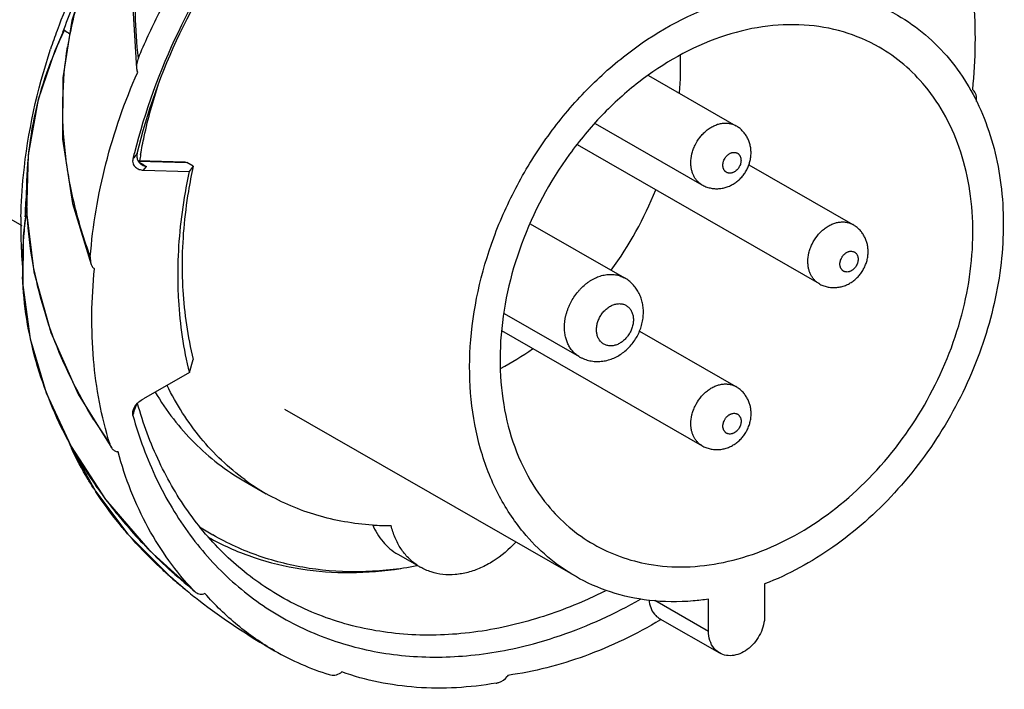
# Model space of a CAD drawing. Header units: millimetres. Extents: x -162 to -28, y -81 to 30.
# Tile 2 of 3: x -115 to -28, y -81 to -23. Entities that reach past the tile are written whole.
import ezdxf

# ---------------------------------------------------------------- set-up
doc = ezdxf.new("R2010")
doc.units = ezdxf.units.MM
doc.header["$LTSCALE"] = 30.734
doc.layers.get('0').update_dxf_attribs({"linetype": 'CONTINUOUS'})

msp = doc.modelspace()

# ---------------------------------------------------------------- linework, layer by layer
at = {"color": 7, "linetype": 'Continuous'}
for p, q in [((-111.405, -25.27), (-111.43, -25.25)), ((-111.43, -25.25), (-111.43, -25.25)), ((-104.125, -27.134), (-104.164, -27.042)), ((-59.113, -27.43), (-51.414, -31.852)), ((-30.572, -28.647), (-30.501, -28.707)), ((-131.567, -30.749), (-114.342, -40.643)), ((-63.808, -31.653), (-54.402, -37.055)), ((-65.41, -33.518), (-44.088, -45.764)), ((-104.097, -34.927), (-99.98, -35.045)), ((-104.062, -34.976), (-99.796, -35.099)), ((-103.626, -35.76), (-103.361, -35.436)), ((-99.98, -35.045), (-99.796, -35.099)), ((-99.231, -35.424), (-99.796, -35.099)), ((-99.231, -35.424), (-99.578, -35.876)), ((-50.274, -35.293), (-41.1, -40.561)), ((-103.626, -35.76), (-99.578, -35.876)), ((-69.532, -40.488), (-61.226, -45.258)), ((-114.186, -41.606), (-114.206, -41.567)), ((-114.206, -41.567), (-114.206, -41.567)), ((-107.934, -44.465), (-108.005, -44.406)), ((-71.83, -48.394), (-65.211, -52.195)), ((-72.061, -49.893), (-54.399, -60.037)), ((-59.913, -49.951), (-51.41, -54.835)), ((-99.575, -53.597), (-99.228, -52.431)), ((-99.575, -53.597), (-103.623, -55.898)), ((-65.557, -71.545), (-91.159, -56.841)), ((-105.855, -60.592), (-105.947, -60.574)), ((-94.77, -63.128), (-92.792, -64.264)), ((-81.193, -69.605), (-79.512, -70.57)), ((-99.994, -72.648), (-99.917, -72.706)), ((-99.994, -72.648), (-99.919, -72.709)), ((-99.195, -72.796), (-99.089, -72.895)), ((-48.883, -72.218), (-48.882, -75.03)), ((-98.203, -73.06), (-98.303, -73.087)), ((-58.558, -73.651), (-53.832, -76.365)), ((-53.832, -76.365), (-53.833, -73.554)), ((-58.108, -75.28), (-52.852, -78.299)), ((-58.037, -75.321), (-58.075, -75.341)), ((-58.025, -75.363), (-58.062, -75.385)), ((-86.143, -79.97), (-86.236, -80.038)), ((-71.513, -80.271), (-71.583, -80.369))]:
    msp.add_line(p, q, dxfattribs=at)
for points in [[(-100.801, -7.188), (-102.771, -11.424), (-104.05, -16.184), (-104.548, -21.462), (-104.22, -26.823)], [(-103.514, -9.906), (-106.149, -13.536), (-108.378, -17.861), (-109.922, -22.568), (-110.733, -27.632), (-110.741, -33.025), (-109.864, -38.709), (-108.217, -44.087)], [(-110.717, -23.645), (-110.838, -23.908), (-111.205, -24.728), (-111.43, -25.25)], [(-111.43, -25.25), (-112.894, -29.537), (-113.783, -34.409), (-113.923, -39.481), (-113.273, -44.719), (-111.775, -50.075), (-109.36, -55.49), (-106.411, -60.247)], [(-114.026, -39.869), (-114.069, -40.22), (-114.16, -41.065), (-114.206, -41.567)], [(-114.206, -41.567), (-114.259, -45.909), (-113.6, -50.63), (-112.188, -55.378)], [(-112.188, -55.378), (-109.993, -60.108), (-106.974, -64.765)], [(-110.241, -59.574), (-110.032, -60.131), (-107.856, -64.045), (-104.981, -67.833), (-101.393, -71.454), (-99.917, -72.706)], [(-106.974, -64.765), (-103.082, -69.276), (-99.089, -72.895)]]:
    msp.add_lwpolyline(points, dxfattribs=at)
for centre, radius, start, end in [((-58.121, -42.949), 56.571, 143.9604, 159.85465), ((-57.219, -43.558), 57.12, 154.54003, 159.59003), ((-79.787, -29.753), 30.901, 163.09797, 170.19583), ((-59.561, -42.392), 55.026, 159.88317, 161.70853), ((-62.697, -45.796), 52.856, 154.97139, 157.1499), ((-73.688, 28.909), 64.043, 234.81628, 235.33411), ((-78.479, -29.992), 32.23, 170.17216, 170.90083), ((-82.233, -37.547), 31.65, 157.17759, 158.89008), ((-82.437, -26.606), 26.153, 354.83538, 2.05623), ((-52.103, -47.413), 53.948, 165.87245, 166.44563), ((-62.969, -41.621), 41.533, 169.96102, 170.73712), ((-62.836, 33.8), 80.224, 239.12352, 239.65924), ((-66.926, -41.548), 47.164, 175.53316, 177.97814), ((-88.963, -25.237), 32.861, 323.91802, 338.09149), ((-69.286, -40.862), 45.139, 178.76371, 180.92946), ((-68.958, -45.446), 45.391, 172.7465, 175.14644), ((-92.643, -15.881), 31.993, 228.15587, 228.39988), ((-71.008, -40.905), 43.417, 180.91043, 184.51956), ((-84.793, -44.072), 29.497, 175.2032, 182.11952), ((-84.488, -30.185), 26.149, 298.15182, 305.42243), ((-66.691, -32.282), 48.511, 211.67081, 214.66929), ((-76.848, -41.816), 37.838, 208.27343, 208.42252), ((-84.35, -48.314), 28.263, 204.03076, 204.9719), ((-75.357, -40.968), 39.553, 208.47369, 213.99959), ((-73.914, -40.005), 41.287, 213.98869, 216.26093), ((-82.512, -46.371), 20.636, 233.80507, 240.12162), ((-80.616, -46.244), 32.536, 212.87537, 213.27256), ((-73.043, -39.366), 42.367, 216.26078, 218.56226), ((-72.221, -38.71), 43.419, 218.56293, 220.80042), ((-70.955, -37.61), 45.097, 220.8074, 223.9113), ((-85.687, -47.313), 23.737, 236.82074, 240.12909), ((-81.921, -43.126), 23.951, 266.36846, 270.31446), ((-76.941, -43.466), 37.148, 220.90465, 221.19712), ((-86.257, -47.166), 23.96, 240.92249, 241.51794), ((-68.545, -35.236), 48.479, 223.95716, 230.78446), ((-76.774, -66.491), 4.901, 236.39518, 240.12679), ((-72.683, -39.229), 43.159, 228.16689, 229.76424), ((-72.09, -38.531), 44.074, 229.76201, 230.72034), ((-63.752, -28.333), 57.248, 230.81908, 231.59483), ((-63.597, -28.138), 57.496, 231.5948, 232.33457), ((-62.916, -27.232), 58.63, 232.34824, 240.17847), ((-80.162, -57.322), 23.948, 240.17692, 252.80539)]:
    msp.add_arc(centre, radius, start, end, dxfattribs=at)
for points, knots in [([(-104.065, -25.894), (-104.208, -24.61), (-104.385, -22.043), (-104.226, -18.2), (-103.602, -14.43), (-102.854, -12), (-102.402, -10.819)], [0, 0, 0, 0, 0.253067, 0.503463, 0.752181, 1, 1, 1, 1]), ([(-104.065, -25.894), (-103.513, -24.561), (-101.095, -19.335), (-97.838, -14.494), (-95.007, -11.238)], [0, 0, 0, 0, 0.250505, 1, 1, 1, 1]), ([(-94.662, -13.859), (-96.941, -16.907), (-100.886, -23.43), (-103.5, -30.594), (-104.419, -34.245)], [0, 0, 0, 0, 0.502673, 1, 1, 1, 1]), ([(-31.917, -13.235), (-31.178, -15.644), (-30.224, -20.783), (-30.301, -25.998), (-30.572, -28.647)], [0, 0, 0, 0, 0.486215, 1, 1, 1, 1]), ([(-104.176, -34.312), (-103.295, -30.669), (-100.731, -23.516), (-96.797, -17.019), (-94.516, -13.991)], [0, 0, 0, 0, 0.497135, 1, 1, 1, 1]), ([(-70.137, -67.665), (-70.996, -66.626), (-72.515, -64.293), (-74.057, -60.314), (-74.87, -55.917), (-74.958, -49.583), (-73.509, -43.112), (-70.767, -37.024), (-68.073, -32.708), (-64.85, -28.837), (-60.089, -24.525), (-54.608, -21.405), (-48.848, -19.962), (-44.683, -19.762), (-40.72, -20.44), (-38.288, -21.474), (-37.168, -22.118)], [0, 0, 0, 0, 0.055469, 0.113509, 0.174517, 0.238477, 0.373184, 0.442834, 0.512699, 0.581837, 0.649372, 0.776525, 0.835891, 0.892454, 0.94683, 1, 1, 1, 1]), ([(-37.168, -22.118), (-36.303, -22.615), (-34.649, -23.778), (-33.232, -25.219), (-32.588, -25.999)], [0, 0, 0, 0, 0.496598, 1, 1, 1, 1]), ([(-38.787, -24.936), (-39.779, -24.366), (-41.933, -23.449), (-45.444, -22.849), (-49.135, -23.026), (-54.238, -24.305), (-59.094, -27.068), (-63.312, -30.89), (-67.125, -35.468), (-70.655, -42.061), (-72.267, -49.268), (-72.19, -54.881), (-71.469, -58.777), (-70.103, -62.302), (-68.757, -64.369), (-67.996, -65.289)], [0, 0, 0, 0, 0.053187, 0.10758, 0.164162, 0.223549, 0.350743, 0.418299, 0.487459, 0.626696, 0.761446, 0.825427, 0.886454, 0.944513, 1, 1, 1, 1]), ([(-110.717, -23.645), (-110.708, -23.624), (-110.688, -23.583), (-110.659, -23.525), (-110.631, -23.475), (-110.612, -23.448), (-110.595, -23.43), (-110.589, -23.434)], [0, 0, 0, 0, 0.270311, 0.537272, 0.796113, 0.915947, 1, 1, 1, 1]), ([(-114.414, -39.889), (-114.388, -38.661), (-114.08, -33.659), (-112.994, -28.712), (-111.807, -25.122)], [0, 0, 0, 0, 0.245029, 1, 1, 1, 1]), ([(-108.3, -43.407), (-108.831, -41.932), (-109.755, -38.931), (-110.599, -34.294), (-110.829, -29.583), (-110.552, -26.446), (-110.303, -24.895)], [0, 0, 0, 0, 0.249983, 0.49965, 0.749618, 1, 1, 1, 1]), ([(-34.729, -28.374), (-35.3, -27.684), (-36.555, -26.407), (-38.02, -25.376), (-38.787, -24.936)], [0, 0, 0, 0, 0.503403, 1, 1, 1, 1]), ([(-104.065, -25.894), (-104.128, -26.044), (-104.22, -26.349), (-104.24, -26.67), (-104.22, -26.823)], [0, 0, 0, 0, 0.514205, 1, 1, 1, 1]), ([(-32.588, -25.999), (-31.957, -26.76), (-30.804, -28.419), (-28.983, -32.174), (-27.718, -37.58), (-27.857, -44.523), (-29.581, -51.598), (-32.768, -58.341), (-37.208, -64.311), (-42.605, -69.112), (-46.76, -71.395), (-48.883, -72.218)], [0, 0, 0, 0, 0.053269, 0.108258, 0.22411, 0.348328, 0.479196, 0.613543, 0.74751, 0.877311, 1, 1, 1, 1]), ([(-107.978, -57.752), (-109.414, -55.422), (-111.262, -51.709), (-112.892, -46.46), (-113.68, -42.401), (-113.994, -38.273), (-113.791, -34.138), (-113.077, -30.063), (-112.253, -27.429), (-111.759, -26.148)], [0, 0, 0, 0, 0.249069, 0.374096, 0.499273, 0.624533, 0.749808, 0.874995, 1, 1, 1, 1]), ([(-104.22, -26.823), (-104.218, -26.842), (-104.206, -26.916), (-104.185, -26.99), (-104.164, -27.042)], [0, 0, 0, 0, 0.256678, 1, 1, 1, 1]), ([(-108.3, -43.407), (-108.089, -40.648), (-107.14, -35.075), (-105.277, -29.744), (-104.125, -27.134)], [0, 0, 0, 0, 0.492417, 1, 1, 1, 1]), ([(-103.866, -34.381), (-103.773, -33.853), (-103.354, -31.726), (-102.773, -29.631), (-102.252, -28.085)], [0, 0, 0, 0, 0.247456, 1, 1, 1, 1]), ([(-59.084, -70.473), (-58.021, -70.659), (-55.808, -70.814), (-52.44, -70.406), (-49.05, -69.381), (-44.547, -67.193), (-39.378, -63.076), (-34.523, -56.623), (-31.348, -49.194), (-30.351, -42.653), (-30.693, -37.649), (-31.487, -34.19), (-32.807, -31.056), (-34.04, -29.207), (-34.729, -28.374)], [0, 0, 0, 0, 0.054463, 0.11115, 0.17044, 0.232411, 0.363089, 0.499609, 0.636207, 0.767095, 0.829199, 0.888626, 0.945437, 1, 1, 1, 1]), ([(-30.207, -29.705), (-30.192, -29.517), (-30.21, -29.16), (-30.373, -28.815), (-30.501, -28.707)], [0, 0, 0, 0, 0.529603, 1, 1, 1, 1]), ([(-55.383, -35.121), (-55.383, -34.859), (-55.341, -34.528), (-55.238, -34.143), (-55.174, -33.949), (-55.099, -33.756), (-54.929, -33.379), (-54.672, -32.965), (-54.313, -32.551), (-54.018, -32.277), (-53.752, -32.082), (-53.531, -31.95), (-53.309, -31.835), (-53.027, -31.722), (-52.738, -31.651), (-52.509, -31.622), (-52.34, -31.614), (-52.174, -31.62), (-52.012, -31.639), (-51.854, -31.672), (-51.701, -31.718), (-51.554, -31.778), (-51.46, -31.826), (-51.414, -31.852)], [0, 0, 0, 0, 0.130035, 0.163622, 0.197501, 0.231614, 0.265893, 0.402999, 0.47082, 0.537395, 0.602285, 0.634005, 0.66519, 0.725824, 0.784158, 0.812519, 0.840372, 0.867758, 0.894731, 0.92136, 0.947724, 0.973907, 1, 1, 1, 1]), ([(-50.078, -34.238), (-50.078, -34.118), (-50.092, -33.878), (-50.157, -33.525), (-50.266, -33.183), (-50.419, -32.858), (-50.612, -32.556), (-50.806, -32.329), (-50.979, -32.164), (-51.162, -32.011), (-51.311, -31.911), (-51.414, -31.852)], [0, 0, 0, 0, 0.1255, 0.250778, 0.375822, 0.500711, 0.625527, 0.750333, 0.812768, 0.875203, 1, 1, 1, 1]), ([(-104.176, -34.312), (-104.207, -34.351), (-104.33, -34.504), (-104.456, -34.655), (-104.548, -34.769)], [0, 0, 0, 0, 0.253595, 1, 1, 1, 1]), ([(-104.176, -34.312), (-104.202, -34.415), (-104.215, -34.631), (-104.15, -34.837), (-104.102, -34.929)], [0, 0, 0, 0, 0.504711, 1, 1, 1, 1]), ([(-54.402, -37.055), (-54.291, -37.119), (-54.117, -37.203), (-53.875, -37.287), (-53.627, -37.353), (-53.309, -37.402), (-52.987, -37.404), (-52.731, -37.379), (-52.541, -37.346), (-52.354, -37.301), (-52.17, -37.243), (-51.99, -37.172), (-51.756, -37.062), (-51.478, -36.896), (-51.171, -36.657), (-50.941, -36.426), (-50.774, -36.227), (-50.619, -36.017), (-50.449, -35.738), (-50.286, -35.382), (-50.167, -35.009), (-50.094, -34.626), (-50.078, -34.367), (-50.078, -34.238)], [0, 0, 0, 0, 0.061997, 0.093018, 0.124041, 0.186058, 0.248096, 0.279151, 0.310218, 0.341307, 0.372423, 0.403569, 0.434752, 0.497222, 0.559883, 0.622731, 0.654226, 0.685748, 0.748805, 0.811827, 0.874728, 0.937486, 1, 1, 1, 1]), ([(-52.558, -35.329), (-52.558, -35.269), (-52.55, -35.179), (-52.525, -35.06), (-52.49, -34.941), (-52.44, -34.825), (-52.378, -34.715), (-52.326, -34.636), (-52.268, -34.562), (-52.184, -34.47), (-52.092, -34.39), (-51.993, -34.324), (-51.917, -34.282), (-51.839, -34.248), (-51.736, -34.214), (-51.607, -34.193), (-51.479, -34.201), (-51.383, -34.225), (-51.316, -34.252), (-51.252, -34.287), (-51.194, -34.331), (-51.141, -34.382), (-51.094, -34.439), (-51.054, -34.504), (-51.021, -34.574), (-50.994, -34.649), (-50.969, -34.757), (-50.961, -34.841), (-50.961, -34.898)], [0, 0, 0, 0, 0.066434, 0.100685, 0.135405, 0.205717, 0.241104, 0.276438, 0.31157, 0.346363, 0.414378, 0.447441, 0.479748, 0.511241, 0.541897, 0.600676, 0.656621, 0.683874, 0.710831, 0.737673, 0.764592, 0.791774, 0.819382, 0.847564, 0.876444, 0.906116, 0.936639, 1, 1, 1, 1]), ([(-104.548, -34.769), (-104.582, -34.909), (-104.574, -35.199), (-104.335, -35.532), (-103.999, -35.715), (-103.751, -35.756), (-103.626, -35.76)], [0, 0, 0, 0, 0.278384, 0.522819, 0.758314, 1, 1, 1, 1]), ([(-104.102, -34.929), (-104.041, -35.044), (-103.923, -35.182), (-103.779, -35.28), (-103.741, -35.302)], [0, 0, 0, 0, 0.747585, 1, 1, 1, 1]), ([(-99.231, -35.424), (-99.393, -36.157), (-99.954, -39.047), (-100.213, -41.999), (-100.212, -44.192)], [0, 0, 0, 0, 0.254937, 1, 1, 1, 1]), ([(-54.402, -37.055), (-54.44, -37.033), (-54.515, -36.987), (-54.621, -36.909), (-54.721, -36.822), (-54.815, -36.728), (-54.903, -36.626), (-55.012, -36.48), (-55.131, -36.279), (-55.243, -36.016), (-55.324, -35.732), (-55.373, -35.432), (-55.383, -35.226), (-55.383, -35.121)], [0, 0, 0, 0, 0.057758, 0.115656, 0.173835, 0.232428, 0.291561, 0.351351, 0.473205, 0.598692, 0.728262, 0.86213, 1, 1, 1, 1]), ([(-50.961, -34.898), (-50.961, -34.957), (-50.969, -35.048), (-50.995, -35.166), (-51.03, -35.286), (-51.079, -35.402), (-51.141, -35.512), (-51.194, -35.591), (-51.252, -35.665), (-51.335, -35.756), (-51.427, -35.837), (-51.527, -35.903), (-51.603, -35.945), (-51.68, -35.979), (-51.783, -36.012), (-51.913, -36.034), (-52.041, -36.026), (-52.136, -36.001), (-52.204, -35.974), (-52.267, -35.939), (-52.326, -35.896), (-52.378, -35.845), (-52.425, -35.787), (-52.466, -35.723), (-52.499, -35.653), (-52.526, -35.577), (-52.551, -35.47), (-52.558, -35.385), (-52.558, -35.329)], [0, 0, 0, 0, 0.066434, 0.100685, 0.135405, 0.205717, 0.241104, 0.276438, 0.31157, 0.346363, 0.414378, 0.447441, 0.479748, 0.511241, 0.541897, 0.600676, 0.656621, 0.683874, 0.710831, 0.737673, 0.764592, 0.791774, 0.819382, 0.847564, 0.876444, 0.906116, 0.936639, 1, 1, 1, 1]), ([(-99.578, -35.876), (-99.747, -36.64), (-100.332, -39.652), (-100.602, -42.727), (-100.602, -45.013)], [0, 0, 0, 0, 0.25494, 1, 1, 1, 1]), ([(-114.026, -39.869), (-114.023, -39.838), (-114.014, -39.788), (-114.008, -39.747), (-113.992, -39.709), (-113.986, -39.715)], [0, 0, 0, 0, 0.572776, 0.835151, 1, 1, 1, 1]), ([(-45.069, -43.831), (-45.069, -43.568), (-45.027, -43.237), (-44.924, -42.853), (-44.86, -42.658), (-44.785, -42.466), (-44.614, -42.088), (-44.358, -41.674), (-43.999, -41.26), (-43.703, -40.987), (-43.437, -40.792), (-43.216, -40.659), (-42.995, -40.544), (-42.713, -40.431), (-42.424, -40.36), (-42.195, -40.331), (-42.026, -40.323), (-41.86, -40.329), (-41.698, -40.348), (-41.54, -40.381), (-41.387, -40.427), (-41.24, -40.487), (-41.146, -40.535), (-41.1, -40.561)], [0, 0, 0, 0, 0.130035, 0.163622, 0.197501, 0.231614, 0.265893, 0.402999, 0.47082, 0.537395, 0.602285, 0.634005, 0.66519, 0.725824, 0.784158, 0.812519, 0.840372, 0.867758, 0.894731, 0.92136, 0.947724, 0.973907, 1, 1, 1, 1]), ([(-39.764, -42.947), (-39.764, -42.827), (-39.778, -42.588), (-39.843, -42.234), (-39.952, -41.892), (-40.104, -41.567), (-40.298, -41.265), (-40.492, -41.038), (-40.664, -40.873), (-40.848, -40.721), (-40.997, -40.621), (-41.1, -40.561)], [0, 0, 0, 0, 0.1255, 0.250778, 0.375822, 0.500711, 0.625527, 0.750333, 0.812768, 0.875203, 1, 1, 1, 1]), ([(-44.088, -45.764), (-43.977, -45.828), (-43.803, -45.912), (-43.561, -45.996), (-43.313, -46.063), (-42.995, -46.111), (-42.673, -46.114), (-42.417, -46.088), (-42.227, -46.056), (-42.04, -46.01), (-41.856, -45.952), (-41.676, -45.881), (-41.442, -45.771), (-41.164, -45.606), (-40.857, -45.366), (-40.626, -45.136), (-40.46, -44.936), (-40.305, -44.726), (-40.135, -44.447), (-39.972, -44.091), (-39.853, -43.719), (-39.78, -43.336), (-39.764, -43.076), (-39.764, -42.947)], [0, 0, 0, 0, 0.061997, 0.093018, 0.124041, 0.186058, 0.248096, 0.279151, 0.310218, 0.341307, 0.372423, 0.403569, 0.434752, 0.497222, 0.559883, 0.622731, 0.654226, 0.685748, 0.748805, 0.811827, 0.874728, 0.937486, 1, 1, 1, 1]), ([(-42.244, -44.038), (-42.244, -43.979), (-42.236, -43.888), (-42.211, -43.77), (-42.176, -43.65), (-42.126, -43.534), (-42.064, -43.424), (-42.012, -43.345), (-41.954, -43.271), (-41.87, -43.18), (-41.778, -43.099), (-41.679, -43.033), (-41.603, -42.991), (-41.525, -42.957), (-41.422, -42.924), (-41.293, -42.902), (-41.165, -42.91), (-41.069, -42.935), (-41.002, -42.961), (-40.938, -42.997), (-40.88, -43.04), (-40.827, -43.091), (-40.78, -43.149), (-40.74, -43.213), (-40.706, -43.283), (-40.68, -43.358), (-40.654, -43.466), (-40.647, -43.55), (-40.647, -43.607)], [0, 0, 0, 0, 0.066434, 0.100685, 0.135405, 0.205717, 0.241104, 0.276438, 0.31157, 0.346363, 0.414378, 0.447441, 0.479748, 0.511241, 0.541897, 0.600676, 0.656621, 0.683874, 0.710831, 0.737673, 0.764592, 0.791774, 0.819382, 0.847564, 0.876444, 0.906116, 0.936639, 1, 1, 1, 1]), ([(-108.3, -43.407), (-108.304, -43.467), (-108.311, -43.696), (-108.277, -43.929), (-108.217, -44.087)], [0, 0, 0, 0, 0.261617, 1, 1, 1, 1]), ([(-108.217, -44.087), (-108.205, -44.118), (-108.154, -44.235), (-108.078, -44.344), (-108.005, -44.406)], [0, 0, 0, 0, 0.259881, 1, 1, 1, 1]), ([(-100.212, -44.192), (-100.212, -44.903), (-100.133, -47.672), (-99.73, -50.434), (-99.228, -52.431)], [0, 0, 0, 0, 0.256608, 1, 1, 1, 1]), ([(-44.088, -45.764), (-44.126, -45.743), (-44.201, -45.696), (-44.307, -45.618), (-44.407, -45.532), (-44.501, -45.437), (-44.589, -45.336), (-44.698, -45.189), (-44.817, -44.989), (-44.929, -44.725), (-45.01, -44.441), (-45.058, -44.141), (-45.069, -43.935), (-45.069, -43.831)], [0, 0, 0, 0, 0.057758, 0.115656, 0.173835, 0.232428, 0.291561, 0.351351, 0.473205, 0.598692, 0.728262, 0.86213, 1, 1, 1, 1]), ([(-40.647, -43.607), (-40.647, -43.667), (-40.655, -43.757), (-40.68, -43.875), (-40.716, -43.995), (-40.765, -44.111), (-40.827, -44.221), (-40.88, -44.3), (-40.938, -44.374), (-41.021, -44.466), (-41.113, -44.546), (-41.213, -44.612), (-41.289, -44.654), (-41.366, -44.688), (-41.469, -44.722), (-41.598, -44.743), (-41.727, -44.735), (-41.822, -44.71), (-41.89, -44.684), (-41.953, -44.648), (-42.011, -44.605), (-42.064, -44.554), (-42.111, -44.497), (-42.152, -44.432), (-42.185, -44.362), (-42.211, -44.287), (-42.237, -44.179), (-42.244, -44.095), (-42.244, -44.038)], [0, 0, 0, 0, 0.066434, 0.100685, 0.135405, 0.205717, 0.241104, 0.276438, 0.31157, 0.346363, 0.414378, 0.447441, 0.479748, 0.511241, 0.541897, 0.600676, 0.656621, 0.683874, 0.710831, 0.737673, 0.764592, 0.791774, 0.819382, 0.847564, 0.876444, 0.906116, 0.936639, 1, 1, 1, 1]), ([(-106.589, -59.877), (-107.329, -57.468), (-108.282, -52.329), (-108.205, -47.114), (-107.934, -44.465)], [0, 0, 0, 0, 0.486215, 1, 1, 1, 1]), ([(-100.602, -45.013), (-100.602, -45.754), (-100.519, -48.638), (-100.099, -51.517), (-99.575, -53.597)], [0, 0, 0, 0, 0.256615, 1, 1, 1, 1]), ([(-66.518, -49.617), (-66.518, -49.268), (-66.462, -48.826), (-66.324, -48.313), (-66.239, -48.053), (-66.14, -47.797), (-65.988, -47.461), (-65.765, -47.056), (-65.502, -46.677), (-65.269, -46.394), (-65.024, -46.128), (-64.761, -45.884), (-64.482, -45.667), (-64.268, -45.52), (-64.048, -45.388), (-63.825, -45.273), (-63.599, -45.173), (-63.371, -45.091), (-63.142, -45.027), (-62.913, -44.98), (-62.686, -44.951), (-62.461, -44.94), (-62.24, -44.948), (-62.024, -44.974), (-61.813, -45.018), (-61.609, -45.079), (-61.413, -45.159), (-61.288, -45.223), (-61.227, -45.258)], [0, 0, 0, 0, 0.129993, 0.163567, 0.197436, 0.231539, 0.265806, 0.334524, 0.403055, 0.437092, 0.47088, 0.537434, 0.570119, 0.602336, 0.634047, 0.665219, 0.695829, 0.725866, 0.755328, 0.784224, 0.812577, 0.840419, 0.867794, 0.894761, 0.921383, 0.94774, 0.973916, 1, 1, 1, 1]), ([(-110.172, -59.739), (-111.387, -57.479), (-112.865, -53.899), (-113.974, -48.928), (-114.223, -46.414), (-114.269, -45.163)], [0, 0, 0, 0, 0.504642, 0.753726, 1, 1, 1, 1]), ([(-59.563, -48.288), (-59.563, -48.136), (-59.576, -47.906), (-59.62, -47.604), (-59.682, -47.307), (-59.772, -47.017), (-59.888, -46.738), (-59.989, -46.536), (-60.102, -46.341), (-60.228, -46.154), (-60.367, -45.976), (-60.518, -45.808), (-60.68, -45.652), (-60.852, -45.507), (-61.034, -45.375), (-61.162, -45.295), (-61.227, -45.258)], [0, 0, 0, 0, 0.126594, 0.189662, 0.252556, 0.377804, 0.44027, 0.502643, 0.564937, 0.627174, 0.68937, 0.751529, 0.813665, 0.875786, 0.937896, 1, 1, 1, 1]), ([(-63.694, -49.824), (-63.694, -49.765), (-63.688, -49.644), (-63.657, -49.399), (-63.578, -49.093), (-63.428, -48.741), (-63.227, -48.412), (-63.021, -48.168), (-62.838, -47.996), (-62.694, -47.881), (-62.544, -47.781), (-62.39, -47.696), (-62.232, -47.627), (-62.073, -47.575), (-61.913, -47.54), (-61.755, -47.524), (-61.6, -47.525), (-61.449, -47.544), (-61.305, -47.581), (-61.167, -47.636), (-61.039, -47.707), (-60.92, -47.795), (-60.812, -47.899), (-60.717, -48.016), (-60.635, -48.147), (-60.567, -48.29), (-60.513, -48.443), (-60.475, -48.605), (-60.452, -48.775), (-60.447, -48.89), (-60.447, -48.948)], [0, 0, 0, 0, 0.032881, 0.066505, 0.13537, 0.205676, 0.276334, 0.346191, 0.380512, 0.41425, 0.447308, 0.479608, 0.511096, 0.541748, 0.571569, 0.600602, 0.62892, 0.656633, 0.683882, 0.710833, 0.737669, 0.76458, 0.791753, 0.819358, 0.847541, 0.876414, 0.906065, 0.936556, 0.967892, 1, 1, 1, 1]), ([(-65.21, -52.196), (-65.138, -52.237), (-64.989, -52.315), (-64.758, -52.413), (-64.52, -52.493), (-64.276, -52.554), (-64.028, -52.596), (-63.777, -52.619), (-63.525, -52.623), (-63.273, -52.608), (-63.023, -52.574), (-62.775, -52.523), (-62.53, -52.454), (-62.21, -52.34), (-61.824, -52.157), (-61.39, -51.878), (-60.99, -51.546), (-60.63, -51.167), (-60.315, -50.748), (-60.049, -50.295), (-59.836, -49.815), (-59.68, -49.316), (-59.585, -48.805), (-59.563, -48.46), (-59.563, -48.288)], [0, 0, 0, 0, 0.030536, 0.061075, 0.09162, 0.122178, 0.152753, 0.183351, 0.213982, 0.244652, 0.275369, 0.306152, 0.337011, 0.367957, 0.430124, 0.492735, 0.555807, 0.619279, 0.683026, 0.746884, 0.81066, 0.874173, 0.937335, 1, 1, 1, 1]), ([(-60.447, -48.948), (-60.447, -49.008), (-60.452, -49.129), (-60.483, -49.374), (-60.562, -49.68), (-60.712, -50.032), (-60.913, -50.36), (-61.119, -50.605), (-61.302, -50.777), (-61.446, -50.892), (-61.596, -50.992), (-61.751, -51.077), (-61.908, -51.146), (-62.068, -51.198), (-62.227, -51.232), (-62.385, -51.249), (-62.54, -51.248), (-62.691, -51.229), (-62.836, -51.192), (-62.973, -51.137), (-63.102, -51.065), (-63.22, -50.977), (-63.328, -50.874), (-63.423, -50.757), (-63.505, -50.626), (-63.573, -50.483), (-63.627, -50.33), (-63.665, -50.168), (-63.689, -49.998), (-63.694, -49.883), (-63.694, -49.824)], [0, 0, 0, 0, 0.032881, 0.066505, 0.13537, 0.205676, 0.276334, 0.346191, 0.380512, 0.41425, 0.447308, 0.479608, 0.511096, 0.541748, 0.571569, 0.600602, 0.62892, 0.656633, 0.683882, 0.710833, 0.737669, 0.76458, 0.791753, 0.819358, 0.847541, 0.876414, 0.906065, 0.936556, 0.967892, 1, 1, 1, 1]), ([(-65.211, -52.195), (-65.312, -52.137), (-65.507, -52.005), (-65.723, -51.804), (-65.878, -51.624), (-66.024, -51.429), (-66.15, -51.216), (-66.255, -50.99), (-66.349, -50.749), (-66.439, -50.431), (-66.504, -50.031), (-66.518, -49.756), (-66.518, -49.617)], [0, 0, 0, 0, 0.115588, 0.232292, 0.29143, 0.351223, 0.473092, 0.535392, 0.59866, 0.728233, 0.8621, 1, 1, 1, 1]), ([(-55.379, -58.104), (-55.379, -57.842), (-55.337, -57.51), (-55.234, -57.126), (-55.17, -56.931), (-55.095, -56.739), (-54.925, -56.361), (-54.668, -55.947), (-54.309, -55.533), (-54.014, -55.26), (-53.748, -55.065), (-53.527, -54.932), (-53.305, -54.817), (-53.024, -54.704), (-52.734, -54.633), (-52.505, -54.604), (-52.336, -54.596), (-52.17, -54.602), (-52.008, -54.621), (-51.85, -54.654), (-51.697, -54.7), (-51.55, -54.76), (-51.456, -54.808), (-51.41, -54.834)], [0, 0, 0, 0, 0.130035, 0.163622, 0.197501, 0.231614, 0.265893, 0.402999, 0.47082, 0.537395, 0.602285, 0.634005, 0.66519, 0.725824, 0.784158, 0.812519, 0.840372, 0.867758, 0.894731, 0.92136, 0.947724, 0.973907, 1, 1, 1, 1]), ([(-102.584, -55.315), (-102.097, -56.135), (-101.037, -57.702), (-99.18, -59.818), (-97.094, -61.651), (-95.562, -62.672), (-94.77, -63.128)], [0, 0, 0, 0, 0.25601, 0.506977, 0.754402, 1, 1, 1, 1]), ([(-94.698, -63.024), (-95.411, -62.503), (-96.779, -61.36), (-98.614, -59.388), (-100.225, -57.171), (-101.129, -55.561), (-101.539, -54.726)], [0, 0, 0, 0, 0.244082, 0.4912, 0.742778, 1, 1, 1, 1]), ([(-50.074, -57.22), (-50.074, -57.1), (-50.088, -56.861), (-50.153, -56.507), (-50.262, -56.165), (-50.415, -55.84), (-50.608, -55.538), (-50.802, -55.311), (-50.975, -55.146), (-51.158, -54.994), (-51.307, -54.894), (-51.41, -54.834)], [0, 0, 0, 0, 0.1255, 0.250778, 0.375822, 0.500711, 0.625527, 0.750333, 0.812768, 0.875203, 1, 1, 1, 1]), ([(-92.141, -72.969), (-93.571, -72.09), (-96.285, -70.013), (-99.695, -66.103), (-102.391, -61.486), (-103.645, -58.083), (-104.144, -56.312)], [0, 0, 0, 0, 0.239936, 0.484499, 0.737062, 1, 1, 1, 1]), ([(-104.139, -56.306), (-104.101, -56.265), (-103.945, -56.11), (-103.765, -55.978), (-103.623, -55.898)], [0, 0, 0, 0, 0.256592, 1, 1, 1, 1]), ([(-104.545, -57.385), (-104.554, -57.35), (-104.581, -57.198), (-104.556, -57.04), (-104.521, -56.928)], [0, 0, 0, 0, 0.236464, 1, 1, 1, 1]), ([(-54.398, -60.038), (-54.287, -60.101), (-54.113, -60.185), (-53.871, -60.269), (-53.623, -60.336), (-53.305, -60.385), (-52.983, -60.387), (-52.727, -60.361), (-52.537, -60.329), (-52.35, -60.283), (-52.166, -60.225), (-51.986, -60.154), (-51.752, -60.044), (-51.474, -59.879), (-51.167, -59.639), (-50.937, -59.409), (-50.77, -59.209), (-50.615, -58.999), (-50.445, -58.72), (-50.283, -58.364), (-50.163, -57.992), (-50.09, -57.609), (-50.074, -57.349), (-50.074, -57.22)], [0, 0, 0, 0, 0.061997, 0.093018, 0.124041, 0.186058, 0.248096, 0.279151, 0.310218, 0.341307, 0.372423, 0.403569, 0.434752, 0.497222, 0.559883, 0.622731, 0.654226, 0.685748, 0.748805, 0.811827, 0.874728, 0.937486, 1, 1, 1, 1]), ([(-52.555, -58.311), (-52.555, -58.252), (-52.546, -58.161), (-52.521, -58.043), (-52.486, -57.923), (-52.436, -57.807), (-52.374, -57.697), (-52.322, -57.618), (-52.264, -57.544), (-52.181, -57.453), (-52.088, -57.372), (-51.989, -57.306), (-51.913, -57.264), (-51.836, -57.23), (-51.733, -57.197), (-51.603, -57.175), (-51.475, -57.183), (-51.379, -57.208), (-51.312, -57.235), (-51.249, -57.27), (-51.19, -57.313), (-51.137, -57.364), (-51.091, -57.422), (-51.05, -57.486), (-51.017, -57.556), (-50.99, -57.631), (-50.965, -57.739), (-50.957, -57.823), (-50.957, -57.88)], [0, 0, 0, 0, 0.066434, 0.100685, 0.135405, 0.205717, 0.241104, 0.276438, 0.31157, 0.346363, 0.414378, 0.447441, 0.479748, 0.511241, 0.541897, 0.600676, 0.656621, 0.683874, 0.710831, 0.737673, 0.764592, 0.791774, 0.819382, 0.847564, 0.876444, 0.906116, 0.936639, 1, 1, 1, 1]), ([(-104.545, -57.385), (-104.011, -59.308), (-102.653, -62.997), (-99.691, -67.975), (-95.919, -72.143), (-91.434, -75.377), (-86.362, -77.582), (-80.848, -78.701), (-75.048, -78.71), (-71.175, -77.998), (-69.246, -77.478)], [0, 0, 0, 0, 0.131576, 0.25774, 0.379826, 0.499725, 0.619666, 0.74187, 0.868211, 1, 1, 1, 1]), ([(-54.399, -60.037), (-54.436, -60.016), (-54.511, -59.969), (-54.617, -59.891), (-54.717, -59.805), (-54.811, -59.71), (-54.899, -59.609), (-55.008, -59.462), (-55.127, -59.262), (-55.239, -58.998), (-55.32, -58.714), (-55.369, -58.414), (-55.379, -58.208), (-55.379, -58.104)], [0, 0, 0, 0, 0.057758, 0.115656, 0.173835, 0.232428, 0.291561, 0.351351, 0.473205, 0.598692, 0.728262, 0.86213, 1, 1, 1, 1]), ([(-50.957, -57.88), (-50.957, -57.94), (-50.966, -58.03), (-50.991, -58.148), (-51.026, -58.268), (-51.075, -58.384), (-51.138, -58.494), (-51.19, -58.573), (-51.248, -58.647), (-51.331, -58.739), (-51.423, -58.819), (-51.523, -58.885), (-51.599, -58.927), (-51.676, -58.961), (-51.779, -58.995), (-51.909, -59.016), (-52.037, -59.008), (-52.132, -58.984), (-52.2, -58.957), (-52.263, -58.921), (-52.322, -58.878), (-52.375, -58.827), (-52.421, -58.77), (-52.462, -58.705), (-52.495, -58.635), (-52.522, -58.56), (-52.547, -58.452), (-52.555, -58.368), (-52.555, -58.311)], [0, 0, 0, 0, 0.066434, 0.100685, 0.135405, 0.205717, 0.241104, 0.276438, 0.31157, 0.346363, 0.414378, 0.447441, 0.479748, 0.511241, 0.541897, 0.600676, 0.656621, 0.683874, 0.710831, 0.737673, 0.764592, 0.791774, 0.819382, 0.847564, 0.876444, 0.906116, 0.936639, 1, 1, 1, 1]), ([(-107.942, -63.906), (-108.134, -63.609), (-108.872, -62.425), (-109.531, -61.191), (-109.971, -60.246)], [0, 0, 0, 0, 0.253321, 1, 1, 1, 1]), ([(-106.589, -59.877), (-106.579, -59.911), (-106.534, -60.04), (-106.47, -60.164), (-106.411, -60.247)], [0, 0, 0, 0, 0.257234, 1, 1, 1, 1]), ([(-106.411, -60.247), (-106.355, -60.326), (-106.222, -60.47), (-106.041, -60.556), (-105.947, -60.574)], [0, 0, 0, 0, 0.504192, 1, 1, 1, 1]), ([(-99.195, -72.796), (-100.758, -71.144), (-103.508, -67.296), (-105.224, -62.903), (-105.855, -60.592)], [0, 0, 0, 0, 0.486973, 1, 1, 1, 1]), ([(-105.017, -67.79), (-105.273, -67.494), (-106.267, -66.31), (-107.185, -65.06), (-107.819, -64.095)], [0, 0, 0, 0, 0.252971, 1, 1, 1, 1]), ([(-83.438, -67.029), (-85.09, -66.924), (-88.346, -66.366), (-91.389, -65.07), (-92.792, -64.264)], [0, 0, 0, 0, 0.505613, 1, 1, 1, 1]), ([(-67.996, -65.289), (-67.425, -65.979), (-66.17, -67.256), (-64.705, -68.287), (-63.938, -68.727)], [0, 0, 0, 0, 0.503403, 1, 1, 1, 1]), ([(-83.439, -66.969), (-83.21, -67.522), (-82.748, -68.303), (-81.914, -69.132), (-81.44, -69.463), (-81.193, -69.605)], [0, 0, 0, 0, 0.510611, 0.756848, 1, 1, 1, 1]), ([(-79.486, -70.573), (-79.77, -70.384), (-80.306, -69.941), (-80.967, -69.116), (-81.477, -68.15), (-81.703, -67.444), (-81.79, -67.077)], [0, 0, 0, 0, 0.238791, 0.483014, 0.736068, 1, 1, 1, 1]), ([(-65.557, -71.545), (-66.422, -71.049), (-68.076, -69.885), (-69.492, -68.444), (-70.137, -67.665)], [0, 0, 0, 0, 0.49658, 1, 1, 1, 1]), ([(-101.468, -71.386), (-101.773, -71.114), (-102.965, -70.015), (-104.094, -68.846), (-104.892, -67.933)], [0, 0, 0, 0, 0.252075, 1, 1, 1, 1]), ([(-97.683, -68.225), (-96.459, -68.889), (-93.871, -70.013), (-89.72, -71.017), (-85.36, -71.333), (-82.416, -71.087), (-80.939, -70.856)], [0, 0, 0, 0, 0.242316, 0.488075, 0.739946, 1, 1, 1, 1]), ([(-79.516, -70.631), (-81.104, -70.926), (-84.276, -71.269), (-88.983, -70.985), (-93.449, -69.897), (-96.212, -68.642), (-97.509, -67.897)], [0, 0, 0, 0, 0.261034, 0.513005, 0.758283, 1, 1, 1, 1]), ([(-70.817, -68.535), (-71.404, -69.176), (-72.394, -70.023), (-73.875, -70.822), (-75, -71.223), (-76.126, -71.422), (-77.227, -71.414), (-78.272, -71.196), (-78.915, -70.913), (-79.215, -70.741)], [0, 0, 0, 0, 0.278663, 0.41129, 0.538373, 0.659896, 0.77645, 0.889242, 1, 1, 1, 1]), ([(-63.938, -68.727), (-63.194, -69.154), (-61.618, -69.882), (-59.939, -70.323), (-59.084, -70.473)], [0, 0, 0, 0, 0.496773, 1, 1, 1, 1]), ([(-59.078, -73.662), (-60.222, -73.527), (-62.471, -73.042), (-64.575, -72.109), (-65.557, -71.545)], [0, 0, 0, 0, 0.504348, 1, 1, 1, 1]), ([(-62.93, -72.838), (-63.515, -73.13), (-65.831, -74.22), (-68.253, -75.089), (-70.094, -75.585)], [0, 0, 0, 0, 0.255362, 1, 1, 1, 1]), ([(-99.089, -72.895), (-98.984, -72.981), (-98.733, -73.117), (-98.44, -73.124), (-98.303, -73.087)], [0, 0, 0, 0, 0.487689, 1, 1, 1, 1]), ([(-92.072, -78.098), (-93.217, -77.441), (-95.411, -75.923), (-97.323, -74.063), (-98.203, -73.06)], [0, 0, 0, 0, 0.497119, 1, 1, 1, 1]), ([(-70.094, -75.585), (-72.028, -76.107), (-75.913, -76.809), (-81.727, -76.735), (-87.228, -75.505), (-90.588, -73.923), (-92.141, -72.969)], [0, 0, 0, 0, 0.26366, 0.516061, 0.760123, 1, 1, 1, 1]), ([(-69.246, -77.478), (-68.444, -77.262), (-65.184, -76.262), (-62.06, -74.831), (-59.815, -73.561)], [0, 0, 0, 0, 0.243588, 1, 1, 1, 1]), ([(-53.833, -73.554), (-54.276, -73.621), (-56.015, -73.83), (-57.783, -73.814), (-59.078, -73.662)], [0, 0, 0, 0, 0.255637, 1, 1, 1, 1]), ([(-59.077, -73.612), (-59.055, -73.847), (-58.958, -74.298), (-58.729, -74.703), (-58.59, -74.872)], [0, 0, 0, 0, 0.51851, 1, 1, 1, 1]), ([(-58.062, -75.385), (-60.179, -76.644), (-64.522, -78.744), (-69.204, -79.95), (-71.513, -80.271)], [0, 0, 0, 0, 0.513752, 1, 1, 1, 1]), ([(-58.59, -74.872), (-58.556, -74.913), (-58.414, -75.07), (-58.244, -75.201), (-58.108, -75.28)], [0, 0, 0, 0, 0.253071, 1, 1, 1, 1]), ([(-48.882, -75.03), (-48.882, -75.562), (-49.159, -76.644), (-49.996, -77.734), (-50.874, -78.308), (-51.565, -78.537), (-52.249, -78.55), (-52.668, -78.404), (-52.852, -78.299)], [0, 0, 0, 0, 0.265368, 0.536516, 0.66471, 0.78401, 0.894705, 1, 1, 1, 1]), ([(-53.334, -77.89), (-53.499, -77.69), (-53.758, -77.196), (-53.832, -76.649), (-53.832, -76.365)], [0, 0, 0, 0, 0.477984, 1, 1, 1, 1]), ([(-52.852, -78.299), (-52.988, -78.22), (-53.158, -78.089), (-53.3, -77.932), (-53.334, -77.89)], [0, 0, 0, 0, 0.746929, 1, 1, 1, 1]), ([(-87.242, -80.199), (-87.084, -80.248), (-86.725, -80.278), (-86.384, -80.146), (-86.236, -80.038)], [0, 0, 0, 0, 0.473808, 1, 1, 1, 1]), ([(-72.551, -80.958), (-74.859, -81.356), (-79.481, -81.632), (-84.033, -80.714), (-86.143, -79.97)], [0, 0, 0, 0, 0.511416, 1, 1, 1, 1]), ([(-72.551, -80.958), (-72.462, -80.942), (-72.093, -80.843), (-71.754, -80.606), (-71.583, -80.369)], [0, 0, 0, 0, 0.234891, 1, 1, 1, 1])]:
    msp.add_open_spline(points, degree=3, knots=knots, dxfattribs=at)
for points in [[(-103.741, -35.302), (-103.625, -35.37), (-103.494, -35.416), (-103.361, -35.436)], [(-104.521, -56.928), (-104.448, -56.696), (-104.305, -56.484), (-104.139, -56.306)], [(-104.545, -57.385), (-104.443, -57.067), (-104.344, -56.748), (-104.243, -56.43)]]:
    msp.add_open_spline(points, degree=3, dxfattribs=at)

doc.saveas('drawing.dxf')
